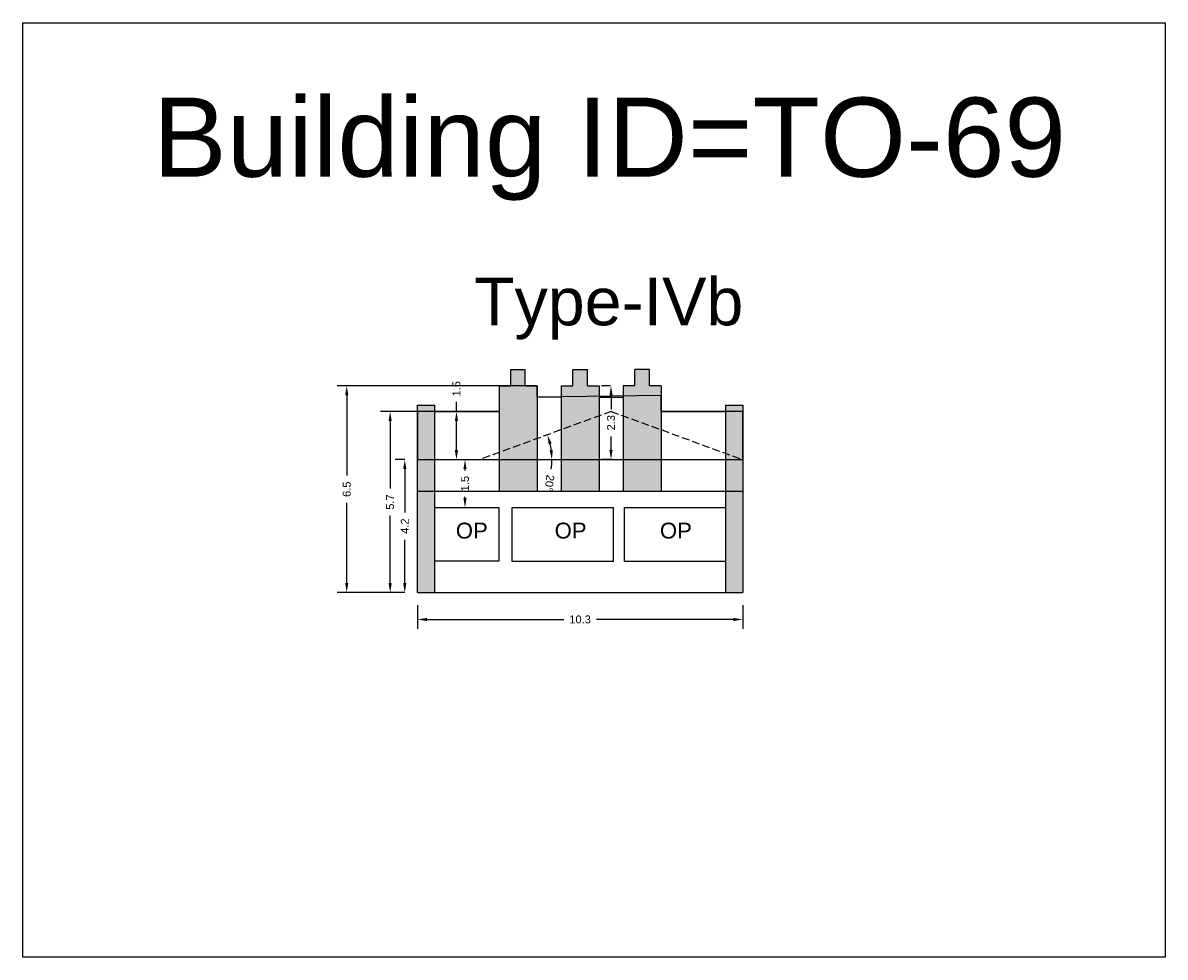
# Model space of a CAD drawing. Header units: metres. Extents: x 3416649 to 3417130, y -6713042 to -6712690.
# Tile 54 of 70: x 3417008 to 3417045, y -6713004 to -6712974. Entities that reach past the tile are written whole.
import ezdxf

# ---------------------------------------------------------------- set-up
doc = ezdxf.new("R2010")
doc.units = ezdxf.units.M
doc.linetypes.add('ACAD_ISO02W100', pattern=[15, 12, -3])
doc.layers.add('Dotted', color=7, linetype='ACAD_ISO02W100', plot=False)
doc.styles.get("Standard").update_dxf_attribs({"font": 'arial.ttf'})
doc.dimstyles.new('ISO-25', dxfattribs={"dimtxt": 0.25, "dimasz": 0.3, "dimexe": 0.3, "dimexo": 0.4, "dimgap": 0.2, "dimtad": 0, "dimdec": 1, "dimdsep": 46, "dimtxsty": 'Standard', "dimcen": 2.5, "dimadec": 0, "dimazin": 0, "dimtfac": 1, "dimtdec": 1, "dimtmove": 0, "dimatfit": 3, "dimfxl": 1, "dimarcsym": 0})

# ---------------------------------------------------------------- blocks, each defined once
blk = doc.blocks.new('*D546')
at = {"color": 0, "lineweight": -2, "transparency": 16777216}
for p, q in [((3417020.907, -6712992.555), (3417020.907, -6712993.303)), ((3417031.177, -6712992.555), (3417031.177, -6712993.303)), ((3417021.207, -6712993.003), (3417025.529, -6712993.003)), ((3417030.877, -6712993.003), (3417026.555, -6712993.003))]:
    blk.add_line(p, q, dxfattribs=at)
at = {"color": 0, "transparency": 16777216}
for points in [[(3417021.207, -6712992.953), (3417021.207, -6712993.053), (3417020.907, -6712993.003)], [(3417030.877, -6712992.953), (3417030.877, -6712993.053), (3417031.177, -6712993.003)]]:
    blk.add_solid(points, dxfattribs=at)
at = {"layer": 'Defpoints', "color": 0, "transparency": 16777216}
for p in [(3417020.907, -6712992.155), (3417031.177, -6712992.155), (3417031.177, -6712993.003)]:
    blk.add_point(p, dxfattribs=at)
at = {"color": 0, "transparency": 16777216, "insert": (3417026.042, -6712993.003), "char_height": 0.25, "attachment_point": 5}
blk.add_mtext('10.3', dxfattribs=at)
blk = doc.blocks.new('*D547')
at = {"color": 0, "lineweight": -2, "transparency": 16777216}
for p, q in [((3417021.546, -6712986.435), (3417019.746, -6712986.435)), ((3417020.046, -6712986.735), (3417020.046, -6712988.867)), ((3417020.046, -6712991.855), (3417020.046, -6712989.723)), ((3417020.507, -6712992.155), (3417019.746, -6712992.155))]:
    blk.add_line(p, q, dxfattribs=at)
at = {"color": 0, "transparency": 16777216}
for points in [[(3417019.996, -6712986.735), (3417020.096, -6712986.735), (3417020.046, -6712986.435)], [(3417019.996, -6712991.855), (3417020.096, -6712991.855), (3417020.046, -6712992.155)]]:
    blk.add_solid(points, dxfattribs=at)
at = {"layer": 'Defpoints', "color": 0, "transparency": 16777216}
for p in [(3417020.046, -6712986.435), (3417021.946, -6712986.435), (3417020.907, -6712992.155)]:
    blk.add_point(p, dxfattribs=at)
at = {"color": 0, "transparency": 16777216, "insert": (3417020.046, -6712989.295), "char_height": 0.25, "attachment_point": 5, "rotation": 90}
blk.add_mtext('5.7', dxfattribs=at)
blk = doc.blocks.new('*D548')
at = {"color": 0, "lineweight": -2, "transparency": 16777216}
for p, q in [((3417024.282, -6712985.625), (3417018.376, -6712985.625)), ((3417018.676, -6712985.925), (3417018.676, -6712988.461)), ((3417018.676, -6712991.855), (3417018.676, -6712989.319)), ((3417020.507, -6712992.155), (3417018.376, -6712992.155))]:
    blk.add_line(p, q, dxfattribs=at)
at = {"color": 0, "transparency": 16777216}
for points in [[(3417018.626, -6712985.925), (3417018.726, -6712985.925), (3417018.676, -6712985.625)], [(3417018.626, -6712991.855), (3417018.726, -6712991.855), (3417018.676, -6712992.155)]]:
    blk.add_solid(points, dxfattribs=at)
at = {"layer": 'Defpoints', "color": 0, "transparency": 16777216}
for p in [(3417018.676, -6712985.625), (3417024.682, -6712985.625), (3417020.907, -6712992.155)]:
    blk.add_point(p, dxfattribs=at)
at = {"color": 0, "transparency": 16777216, "insert": (3417018.676, -6712988.89), "char_height": 0.25, "attachment_point": 5, "rotation": 90}
blk.add_mtext('6.5', dxfattribs=at)
blk = doc.blocks.new('*D549')
at = {"color": 0, "lineweight": -2, "transparency": 16777216}
for p, q in [((3417022.139, -6712986.435), (3417022.139, -6712986.135)), ((3417022.346, -6712986.435), (3417022.439, -6712986.435)), ((3417022.139, -6712987.655), (3417022.139, -6712986.735)), ((3417022.377, -6712987.955), (3417022.439, -6712987.955))]:
    blk.add_line(p, q, dxfattribs=at)
at = {"color": 0, "transparency": 16777216}
for points in [[(3417022.089, -6712986.735), (3417022.189, -6712986.735), (3417022.139, -6712986.435)], [(3417022.089, -6712987.655), (3417022.189, -6712987.655), (3417022.139, -6712987.955)]]:
    blk.add_solid(points, dxfattribs=at)
at = {"layer": 'Defpoints', "color": 0, "transparency": 16777216}
for p in [(3417021.946, -6712986.435), (3417022.139, -6712986.435), (3417021.977, -6712987.955)]:
    blk.add_point(p, dxfattribs=at)
at = {"color": 0, "transparency": 16777216, "insert": (3417022.139, -6712985.718), "char_height": 0.25, "attachment_point": 5, "rotation": 90}
blk.add_mtext('1.5', dxfattribs=at)
blk = doc.blocks.new('*D550')
at = {"color": 0, "lineweight": -2, "transparency": 16777216}
for p, q in [((3417020.507, -6712987.955), (3417020.207, -6712987.955)), ((3417020.507, -6712988.255), (3417020.507, -6712989.624)), ((3417020.507, -6712991.855), (3417020.507, -6712990.486)), ((3417020.507, -6712992.155), (3417020.207, -6712992.155))]:
    blk.add_line(p, q, dxfattribs=at)
at = {"color": 0, "transparency": 16777216}
for points in [[(3417020.457, -6712988.255), (3417020.557, -6712988.255), (3417020.507, -6712987.955)], [(3417020.457, -6712991.855), (3417020.557, -6712991.855), (3417020.507, -6712992.155)]]:
    blk.add_solid(points, dxfattribs=at)
at = {"layer": 'Defpoints', "color": 0, "transparency": 16777216}
for p in [(3417020.907, -6712987.955), (3417020.507, -6712992.155), (3417020.907, -6712992.155)]:
    blk.add_point(p, dxfattribs=at)
at = {"color": 0, "transparency": 16777216, "insert": (3417020.507, -6712990.055), "char_height": 0.25, "attachment_point": 5, "rotation": 90}
blk.add_mtext('4.2', dxfattribs=at)
blk = doc.blocks.new('*D551')
at = {"color": 0, "lineweight": -2, "transparency": 16777216}
for p, q in [((3417027.002, -6712985.625), (3417026.718, -6712985.625)), ((3417027.018, -6712985.925), (3417027.018, -6712986.36)), ((3417027.018, -6712987.655), (3417027.018, -6712987.22)), ((3417027.002, -6712987.955), (3417026.718, -6712987.955))]:
    blk.add_line(p, q, dxfattribs=at)
at = {"color": 0, "transparency": 16777216}
for points in [[(3417026.968, -6712985.925), (3417027.068, -6712985.925), (3417027.018, -6712985.625)], [(3417026.968, -6712987.655), (3417027.068, -6712987.655), (3417027.018, -6712987.955)]]:
    blk.add_solid(points, dxfattribs=at)
at = {"layer": 'Defpoints', "color": 0, "transparency": 16777216}
for p in [(3417027.402, -6712985.625), (3417027.018, -6712987.955), (3417027.402, -6712987.955)]:
    blk.add_point(p, dxfattribs=at)
at = {"color": 0, "transparency": 16777216, "insert": (3417027.018, -6712986.79), "char_height": 0.25, "attachment_point": 5, "rotation": 90}
blk.add_mtext('2.3', dxfattribs=at)
blk = doc.blocks.new('*D552')
at = {"color": 0, "lineweight": -2, "transparency": 16777216}
for start, end in [(7.5293, 12.5644), (352.4707, 360)]:
    blk.add_arc((3417022.867, -6712987.955), 2.285, start, end, dxfattribs=at)
at = {"color": 0, "transparency": 16777216}
for points in [[(3417025.049, -6712987.472), (3417025.145, -6712987.444), (3417025.012, -6712987.17)], [(3417025.181, -6712987.652), (3417025.082, -6712987.659), (3417025.151, -6712987.955)]]:
    blk.add_solid(points, dxfattribs=at)
at = {"layer": 'Defpoints', "color": 0, "transparency": 16777216}
for p in [(3417027.022, -6712986.435), (3417025.089, -6712987.426), (3417020.907, -6712987.955), (3417022.867, -6712987.955), (3417031.177, -6712987.955)]:
    blk.add_point(p, dxfattribs=at)
at = {"color": 0, "transparency": 16777216, "insert": (3417025.073, -6712988.698), "char_height": 0.25, "attachment_point": 5, "rotation": 262.4707}
blk.add_mtext('20°', dxfattribs=at)
blk = doc.blocks.new('*D553')
at = {"color": 0, "lineweight": -2, "transparency": 16777216}
for p, q in [((3417022.066, -6712987.955), (3417022.108, -6712987.955)), ((3417022.408, -6712988.255), (3417022.408, -6712988.297)), ((3417022.408, -6712989.172), (3417022.408, -6712989.13)), ((3417022.066, -6712989.472), (3417022.108, -6712989.472))]:
    blk.add_line(p, q, dxfattribs=at)
at = {"color": 0, "transparency": 16777216}
for points in [[(3417022.358, -6712988.255), (3417022.458, -6712988.255), (3417022.408, -6712987.955)], [(3417022.358, -6712989.172), (3417022.458, -6712989.172), (3417022.408, -6712989.472)]]:
    blk.add_solid(points, dxfattribs=at)
at = {"layer": 'Defpoints', "color": 0, "transparency": 16777216}
for p in [(3417022.408, -6712987.955), (3417022.466, -6712987.955), (3417022.466, -6712989.472)]:
    blk.add_point(p, dxfattribs=at)
at = {"color": 0, "transparency": 16777216, "insert": (3417022.408, -6712988.713), "char_height": 0.25, "attachment_point": 5, "rotation": 90}
blk.add_mtext('1.5', dxfattribs=at)

msp = doc.modelspace()

# ---------------------------------------------------------------- hatches: boundary and pattern name
h = msp.add_hatch(color=256)
h.dxf.hatch_style = 1
h.paths.add_polyline_path([(3417031.177, -6712988.955), (3417030.627, -6712988.955), (3417030.627, -6712992.155), (3417031.177, -6712992.155)])
h.paths.add_polyline_path([(3417031.177, -6712987.955), (3417030.627, -6712987.955), (3417030.627, -6712988.955), (3417031.177, -6712988.955)])
h.paths.add_polyline_path([(3417030.627, -6712987.754), (3417030.627, -6712987.955), (3417031.177, -6712987.955)], flags=17)
h.paths.add_polyline_path([(3417031.177, -6712986.235), (3417030.627, -6712986.235), (3417030.627, -6712987.754), (3417031.177, -6712987.955)])
h.paths.add_polyline_path([(3417028.602, -6712987.955), (3417027.402, -6712987.955), (3417027.402, -6712988.955), (3417028.602, -6712988.955)])
h.paths.add_polyline_path([(3417028.602, -6712987.013), (3417027.402, -6712986.574), (3417027.402, -6712987.955), (3417028.602, -6712987.955)])
h.paths.add_polyline_path([(3417028.602, -6712985.625), (3417028.232, -6712985.625), (3417028.232, -6712985.105), (3417027.772, -6712985.105), (3417027.772, -6712985.625), (3417027.402, -6712985.625), (3417027.402, -6712986.574), (3417028.602, -6712987.013)])
h.paths.add_polyline_path([(3417026.642, -6712987.955), (3417025.442, -6712987.955), (3417025.442, -6712988.955), (3417026.642, -6712988.955)])
h.paths.add_polyline_path([(3417026.642, -6712986.574), (3417025.442, -6712987.013), (3417025.442, -6712987.955), (3417026.642, -6712987.955)])
h.paths.add_polyline_path([(3417026.642, -6712985.625), (3417026.272, -6712985.625), (3417026.272, -6712985.105), (3417025.812, -6712985.105), (3417025.812, -6712985.625), (3417025.442, -6712985.625), (3417025.442, -6712987.013), (3417026.642, -6712986.574)])
h.paths.add_polyline_path([(3417024.682, -6712985.625), (3417024.312, -6712985.625), (3417024.312, -6712985.105), (3417023.852, -6712985.105), (3417023.852, -6712985.625), (3417023.482, -6712985.625), (3417023.482, -6712987.73), (3417024.682, -6712987.291)])
h.paths.add_polyline_path([(3417024.682, -6712987.291), (3417023.482, -6712987.73), (3417023.482, -6712987.955), (3417024.682, -6712987.955)])
h.paths.add_polyline_path([(3417024.682, -6712987.955), (3417023.482, -6712987.955), (3417023.482, -6712988.955), (3417024.682, -6712988.955)])
h.paths.add_polyline_path([(3417021.457, -6712986.235), (3417020.907, -6712986.235), (3417020.907, -6712987.955), (3417021.457, -6712987.955)])
h.paths.add_polyline_path([(3417021.457, -6712987.955), (3417020.907, -6712987.955), (3417020.907, -6712988.955), (3417021.457, -6712988.955)])
h.paths.add_polyline_path([(3417021.457, -6712988.955), (3417020.907, -6712988.955), (3417020.907, -6712992.155), (3417021.457, -6712992.155)])

# ---------------------------------------------------------------- linework, layer by layer
for points in [[(3417008.451, -6712974.161), (3417044.511, -6712974.161), (3417044.511, -6713003.668), (3417008.451, -6713003.668)], [(3417031.177, -6712987.955), (3417031.177, -6712986.435), (3417028.602, -6712986.435), (3417028.602, -6712985.927), (3417024.682, -6712985.985), (3417024.682, -6712985.625), (3417023.482, -6712985.625), (3417023.482, -6712986.435), (3417020.907, -6712986.435), (3417020.907, -6712987.955)], [(3417021.457, -6712989.472), (3417023.476, -6712989.472), (3417023.476, -6712991.161), (3417021.457, -6712991.161)], [(3417023.898, -6712989.472), (3417027.084, -6712989.472), (3417027.084, -6712991.174), (3417023.898, -6712991.174)], [(3417027.441, -6712989.472), (3417030.627, -6712989.472), (3417030.627, -6712991.174), (3417027.441, -6712991.174)]]:
    msp.add_lwpolyline(points, close=True)
for points in [[(3417023.852, -6712985.105), (3417024.312, -6712985.105)], [(3417023.852, -6712985.625), (3417023.852, -6712985.105)], [(3417024.312, -6712985.625), (3417024.312, -6712985.105)], [(3417025.812, -6712985.105), (3417026.272, -6712985.105)], [(3417025.812, -6712985.625), (3417025.812, -6712985.105)], [(3417026.272, -6712985.625), (3417026.272, -6712985.105)], [(3417028.232, -6712985.105), (3417027.772, -6712985.105)], [(3417027.772, -6712985.625), (3417027.772, -6712985.105)], [(3417028.232, -6712985.625), (3417028.232, -6712985.105)], [(3417023.482, -6712985.625), (3417023.852, -6712985.625)], [(3417023.482, -6712985.625), (3417023.482, -6712988.955)], [(3417024.312, -6712985.625), (3417024.682, -6712985.625)], [(3417024.682, -6712985.625), (3417024.682, -6712988.955)], [(3417025.442, -6712985.625), (3417025.812, -6712985.625)], [(3417025.442, -6712985.625), (3417025.442, -6712988.955)], [(3417026.272, -6712985.625), (3417026.642, -6712985.625)], [(3417026.642, -6712985.625), (3417026.642, -6712988.955)], [(3417027.402, -6712985.625), (3417027.402, -6712988.955)], [(3417027.772, -6712985.625), (3417027.402, -6712985.625)], [(3417028.602, -6712985.625), (3417028.232, -6712985.625)], [(3417028.602, -6712985.625), (3417028.602, -6712988.955)], [(3417025.442, -6712985.985), (3417024.682, -6712985.985)], [(3417026.642, -6712985.985), (3417027.402, -6712985.985)], [(3417020.907, -6712992.155), (3417020.907, -6712986.235)], [(3417020.907, -6712986.235), (3417021.457, -6712986.235)], [(3417021.457, -6712992.155), (3417021.457, -6712986.235)], [(3417021.457, -6712986.435), (3417023.482, -6712986.435)], [(3417028.602, -6712986.435), (3417030.627, -6712986.435)], [(3417030.627, -6712986.235), (3417030.627, -6712992.155)], [(3417030.627, -6712986.235), (3417031.177, -6712986.235)], [(3417031.177, -6712986.235), (3417031.177, -6712992.155)], [(3417020.907, -6712988.955), (3417031.177, -6712988.955)], [(3417020.907, -6712992.155), (3417031.177, -6712992.155)]]:
    msp.add_lwpolyline(points)
at = {"layer": 'Dotted', "ltscale": 0.02}
for points in [[(3417027.022, -6712986.435), (3417022.867, -6712987.955)], [(3417027.022, -6712986.435), (3417031.177, -6712987.955)], [(3417020.907, -6712987.955), (3417031.177, -6712987.955)]]:
    msp.add_lwpolyline(points, dxfattribs=at)

# ---------------------------------------------------------------- texts
at = {"attachment_point": 1}
for s, width, heights, insert, char_height in [('Building ID=TO-69', 67.86454, [0.517], (3417012.556, -6712976.522), 2.5), ('Type-IVb ', 9.99112, [0.517], (3417022.694, -6712982.213), 1.5), ('OP', 2.05828, [0], (3417022.119, -6712989.946), 0.5), ('OP', 2.05828, [0], (3417025.238, -6712989.946), 0.5), ('OP', 2.05828, [0], (3417028.561, -6712989.946), 0.5)]:
    msp.add_mtext_dynamic_manual_height_columns(s, width=width, gutter_width=12.5, heights=heights, dxfattribs=dict(at, insert=insert, char_height=char_height))

# ---------------------------------------------------------------- dimensions: what is measured, and where the dimension line sits
for base, p1, p2, picture, middle in [((3417018.676, -6712985.625), (3417020.907, -6712992.155), (3417024.682, -6712985.625), '*D548', (3417018.676, -6712988.89)), ((3417022.139, -6712986.435), (3417021.977, -6712987.955), (3417021.946, -6712986.435), '*D549', (3417022.139, -6712985.718)), ((3417027.018, -6712987.955), (3417027.402, -6712985.625), (3417027.402, -6712987.955), '*D551', (3417027.018, -6712986.79)), ((3417020.046, -6712986.435), (3417020.907, -6712992.155), (3417021.946, -6712986.435), '*D547', (3417020.046, -6712989.295)), ((3417020.507, -6712992.155), (3417020.907, -6712987.955), (3417020.907, -6712992.155), '*D550', (3417020.507, -6712990.055))]:
    dim = msp.add_linear_dim(base=base, p1=p1, p2=p2, angle=90, dimstyle='ISO-25')
    dim.commit()
    dim.dimension.update_dxf_attribs({"geometry": picture, "text_midpoint": middle})
dim = msp.add_angular_dim_2l(base=(3417025.089, -6712987.426), line1=((3417020.907, -6712987.955), (3417031.177, -6712987.955)), line2=((3417027.022, -6712986.435), (3417022.867, -6712987.955)), dimstyle='ISO-25')
dim.commit()
dim.dimension.update_dxf_attribs({"geometry": '*D552', "text_midpoint": (3417025.073, -6712988.698)})
dim = msp.add_linear_dim(base=(3417022.408, -6712987.955), p1=(3417022.466, -6712989.472), p2=(3417022.466, -6712987.955), angle=90, dimstyle='ISO-25')
dim.commit()
dim.dimension.update_dxf_attribs({"geometry": '*D553', "text_midpoint": (3417022.408, -6712988.713), "dimtype": 160})
dim = msp.add_linear_dim(base=(3417031.177, -6712993.003), p1=(3417020.907, -6712992.155), p2=(3417031.177, -6712992.155), dimstyle='ISO-25')
dim.commit()
dim.dimension.update_dxf_attribs({"geometry": '*D546', "text_midpoint": (3417026.042, -6712993.003)})

doc.saveas('drawing.dxf')
